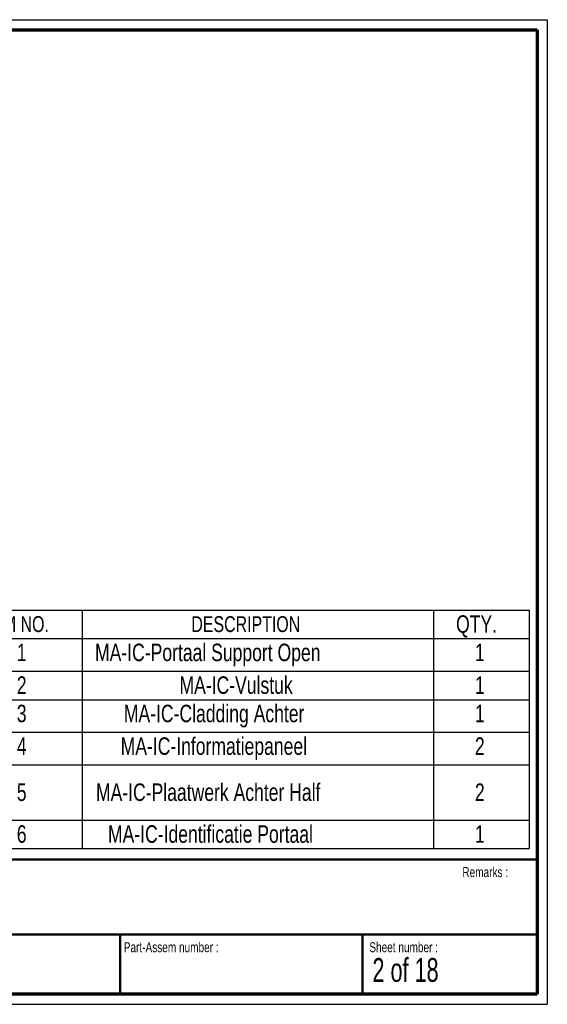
# Paper-space layout 'Sheet2' of a CAD drawing. Header units: millimetres. Extents: x 7 to 291, y 7 to 204.
# Tile 9 of 9: x 185 to 291, y 7 to 204. Entities that reach past the tile are written whole.
import ezdxf

# ---------------------------------------------------------------- set-up
doc = ezdxf.new("R2010")
doc.units = ezdxf.units.MM
for name, color, linetype in [('BORDERS', 7, 'Continuous'), ('DRAWING', 7, 'Continuous'), ('TEXT_SHEET_FORMAT', 7, 'Continuous')]:
    doc.layers.add(name, color=color, linetype=linetype)
doc.styles.add('SLDTEXTSTYLE1', font='TXT', dxfattribs={"width": 0.75})
doc.styles.add('SLDTEXTSTYLE2', font='TXT', dxfattribs={"width": 0.678571})

# ---------------------------------------------------------------- blocks, each defined once
blk = doc.blocks.new('SW_TABLEANNOTATION_0')
at = {"layer": 'DRAWING', "color": 0}
for p, q in [((0, 0), (0, -5.69)), ((0, 0), (23.55, 0)), ((23.55, 0), (23.55, -5.69)), ((23.55, 0), (93.74, 0)), ((93.74, 0), (93.74, -5.69)), ((93.74, 0), (112.9, 0)), ((112.9, 0), (112.9, -5.69)), ((0, -5.69), (23.55, -5.69)), ((0, -5.69), (0, -12.22)), ((23.55, -5.69), (93.74, -5.69)), ((23.55, -5.69), (23.55, -12.22)), ((93.74, -5.69), (112.9, -5.69)), ((93.74, -5.69), (93.74, -12.22)), ((112.9, -5.69), (112.9, -12.22)), ((0, -12.22), (0, -17.91)), ((0, -12.22), (23.55, -12.22)), ((23.55, -12.22), (23.55, -17.91)), ((23.55, -12.22), (93.74, -12.22)), ((93.74, -12.22), (93.74, -17.91)), ((93.74, -12.22), (112.9, -12.22)), ((112.9, -12.22), (112.9, -17.91)), ((0, -17.91), (0, -24.43)), ((0, -17.91), (23.55, -17.91)), ((23.55, -17.91), (23.55, -24.43)), ((23.55, -17.91), (93.74, -17.91)), ((93.74, -17.91), (93.74, -24.43)), ((93.74, -17.91), (112.9, -17.91)), ((112.9, -17.91), (112.9, -24.43)), ((0, -24.43), (0, -30.96)), ((0, -24.43), (23.55, -24.43)), ((23.55, -24.43), (23.55, -30.96)), ((23.55, -24.43), (93.74, -24.43)), ((93.74, -24.43), (93.74, -30.96)), ((93.74, -24.43), (112.9, -24.43)), ((112.9, -24.43), (112.9, -30.96)), ((0, -30.96), (0, -42.01)), ((0, -30.96), (23.55, -30.96)), ((23.55, -30.96), (23.55, -42.01)), ((23.55, -30.96), (93.74, -30.96)), ((93.74, -30.96), (93.74, -42.01)), ((93.74, -30.96), (112.9, -30.96)), ((112.9, -30.96), (112.9, -42.01)), ((0, -42.01), (0, -47.7)), ((0, -42.01), (23.55, -42.01)), ((23.55, -42.01), (23.55, -47.7)), ((23.55, -42.01), (93.74, -42.01)), ((93.74, -42.01), (93.74, -47.7)), ((93.74, -42.01), (112.9, -42.01)), ((112.9, -42.01), (112.9, -47.7)), ((0, -47.7), (23.55, -47.7)), ((23.55, -47.7), (93.74, -47.7)), ((93.74, -47.7), (112.9, -47.7))]:
    blk.add_line(p, q, dxfattribs=at)
at = {"layer": 'DRAWING', "color": 0, "attachment_point": 1, "style": 'SLDTEXTSTYLE1'}
for s, insert, char_height in [('ITEM NO.', (2.74, -1.2), 3.175), ('DESCRIPTION', (45.36, -1.2), 3.175), ('QTY.', (98.27, -1.03), 3.5), ('1', (10.48, -6.7), 3.5), ('MA-IC-Portaal Support Open', (26.11, -6.7), 3.5), ('1', (102.03, -6.7), 3.5), ('2', (10.48, -13.24), 3.5), ('MA-IC-Vulstuk', (42.99, -13.24), 3.5), ('1', (102.03, -13.24), 3.5), ('3', (10.48, -18.92), 3.5), ('MA-IC-Cladding Achter', (31.87, -18.92), 3.5), ('1', (102.03, -18.92), 3.5), ('4', (10.48, -25.45), 3.5), ('MA-IC-Informatiepaneel', (31.23, -25.45), 3.5), ('2', (102.03, -25.45), 3.5), ('5', (10.48, -34.67), 3.5), ('MA-IC-Plaatwerk Achter Half', (26.3, -34.67), 3.5), ('2', (102.03, -34.67), 3.5), ('6', (10.48, -43.04), 3.5), ('MA-IC-Identificatie Portaal', (28.7, -43.04), 3.5), ('1', (102.03, -43.04), 3.5)]:
    blk.add_mtext(s, dxfattribs=dict(at, insert=insert, char_height=char_height))

psp = doc.layouts.new('Sheet2')

# ---------------------------------------------------------------- linework, layer by layer
at = {"layer": 'BORDERS', "lineweight": 70}
for p, q in [((8.57, 201.78), (288.57, 201.78)), ((288.57, 201.78), (288.57, 8.78)), ((288.57, 8.78), (8.57, 8.78))]:
    psp.add_line(p, q, dxfattribs=at)
at = {"layer": 'BORDERS', "lineweight": 50}
for p, q in [((8.57, 35.78), (288.57, 35.78)), ((8.57, 20.78), (288.57, 20.78)), ((205.22, 8.78), (205.22, 20.78)), ((253.65, 8.78), (253.65, 20.78))]:
    psp.add_line(p, q, dxfattribs=at)
at = {"layer": 'TEXT_SHEET_FORMAT'}
for p, q in [((6.57, 203.78), (290.57, 203.78)), ((290.57, 203.78), (290.57, 6.78)), ((6.57, 6.78), (290.57, 6.78))]:
    psp.add_line(p, q, dxfattribs=at)

# ---------------------------------------------------------------- block references
at = {"layer": 'DRAWING'}
psp.add_blockref('SW_TABLEANNOTATION_0', (174.07, 85.64), dxfattribs=at)

# ---------------------------------------------------------------- texts
at = {"layer": 'TEXT_SHEET_FORMAT', "attachment_point": 1}
for s, insert, char_height, style in [('Remarks :', (273.6, 34.24), 2, 'SLDTEXTSTYLE1'), ('Part-Assem number :', (205.93, 19.21), 2, 'SLDTEXTSTYLE1'), ('Sheet number :', (255.01, 19.21), 2, 'SLDTEXTSTYLE1'), ('2 of 18', (255.63, 16.04), 4.763, 'SLDTEXTSTYLE2')]:
    psp.add_mtext(s, dxfattribs=dict(at, insert=insert, char_height=char_height, style=style))

doc.saveas('drawing.dxf')
